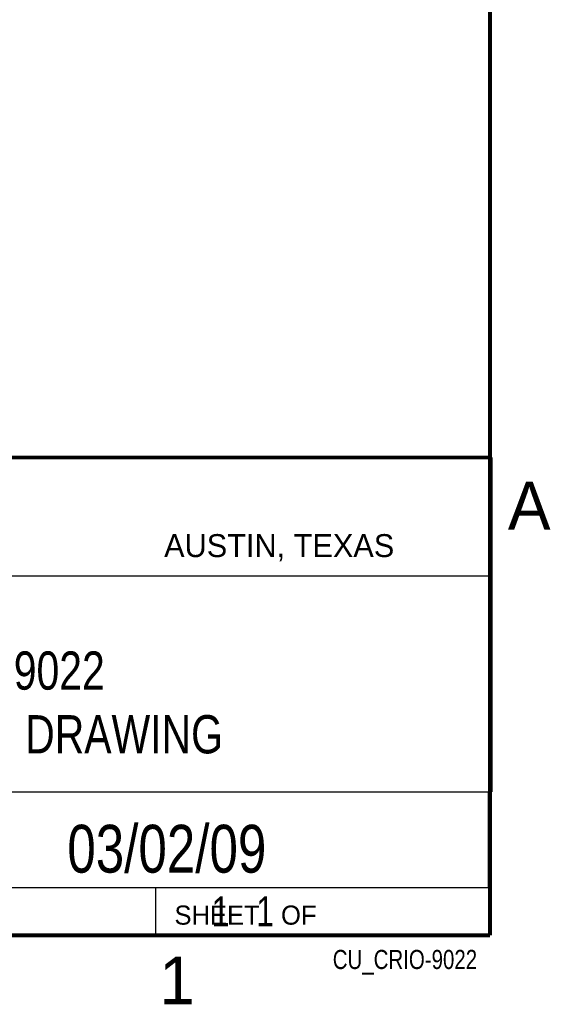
# Model space of a CAD drawing. Header units: inches. Extents: x 0 to 34, y 0 to 22.
# Tile 33 of 47: x 31 to 33.8, y 0.1 to 5.3. Entities that reach past the tile are written whole.
import ezdxf
from ezdxf.enums import TextEntityAlignment as Align

# ---------------------------------------------------------------- set-up
doc = ezdxf.new("R2010")
doc.units = ezdxf.units.IN
doc.header["$LTSCALE"] = 1.87
doc.header["$MEASUREMENT"] = 0
doc.layers.get('0').update_dxf_attribs({"linetype": 'CONTINUOUS'})
doc.styles.get("Standard").update_dxf_attribs({"font": 'txt', "width": 0.8})

msp = doc.modelspace()

# ---------------------------------------------------------------- linework, layer by layer
at = {"color": 2, "linetype": 'CONTINUOUS'}
for p, q in [((28.3793, 3.0003), (33.5093, 3.0003)), ((33.5093, 3.0003), (33.5093, 1.2503)), ((28.7231, 2.38), (33.5, 2.38)), ((28.3793, 1.2503), (33.5093, 1.2503)), ((30.13, 1.2499), (33.49, 1.2499)), ((33.49, 1.2499), (33.49, 0.7499)), ((28.38, 0.75), (33.5, 0.75)), ((30.13, 0.7499), (33.49, 0.7499)), ((31.75, 0.75), (33.5, 0.75)), ((31.75, 0.75), (31.75, 0.5)), ((33.5, 0.75), (33.5, 0.5)), ((31.75, 0.5), (33.5, 0.5)), ((32.4953, 0.5017), (33.4953, 0.5017)), ((32.4953, 0.5017), (32.4953, 0.5012)), ((32.4953, 0.5012), (33.4953, 0.5012)), ((33.4953, 0.5017), (33.4953, 0.5012))]:
    msp.add_line(p, q, dxfattribs=at)
at = {"color": 7, "linetype": 'CONTINUOUS', "const_width": 0.02}
for points in [[(33.5, 0.5), (33.5, 21.5)], [(25.58, 3), (33.5, 3)], [(0.5, 0.5), (33.5, 0.5)]]:
    msp.add_lwpolyline(points, dxfattribs=at)

# ---------------------------------------------------------------- texts
at = {"color": 2, "linetype": 'CONTINUOUS'}
for s, height, p in [('A', 0.25, (33.5939, 2.6228)), ('AUSTIN, TEXAS', 0.12, (31.7957, 2.479)), ('SHEET   OF', 0.1, (31.8499, 0.5557)), ('1', 0.25, (31.7706, 0.139))]:
    msp.add_text(s, height=height, dxfattribs=at).set_placement(p)
at = {"color": 7, "linetype": 'CONTINUOUS', "width": 0.8}
msp.add_text('03/02/09', height=0.25, dxfattribs=at).set_placement((31.81, 0.828), align=Align.CENTER)
at = {"color": 2, "linetype": 'CONTINUOUS', "width": 0.8}
msp.add_text('CU_CRIO-9022', height=0.1, dxfattribs=at).set_placement((33.4328, 0.3236), align=Align.RIGHT)
at = {"color": 7, "linetype": 'CONTINUOUS'}
for s, insert, char_height, width, attachment_point in [('CRIO-9022\\PCUSTOMER DRAWING', (30.9443, 1.9853), 0.2, 2.56, 2), ('     1   1', (31.8125, 0.7031), 0.15625, 1.25, 1)]:
    msp.add_mtext(s, dxfattribs=dict(at, insert=insert, char_height=char_height, width=width, attachment_point=attachment_point))

doc.saveas('drawing.dxf')
